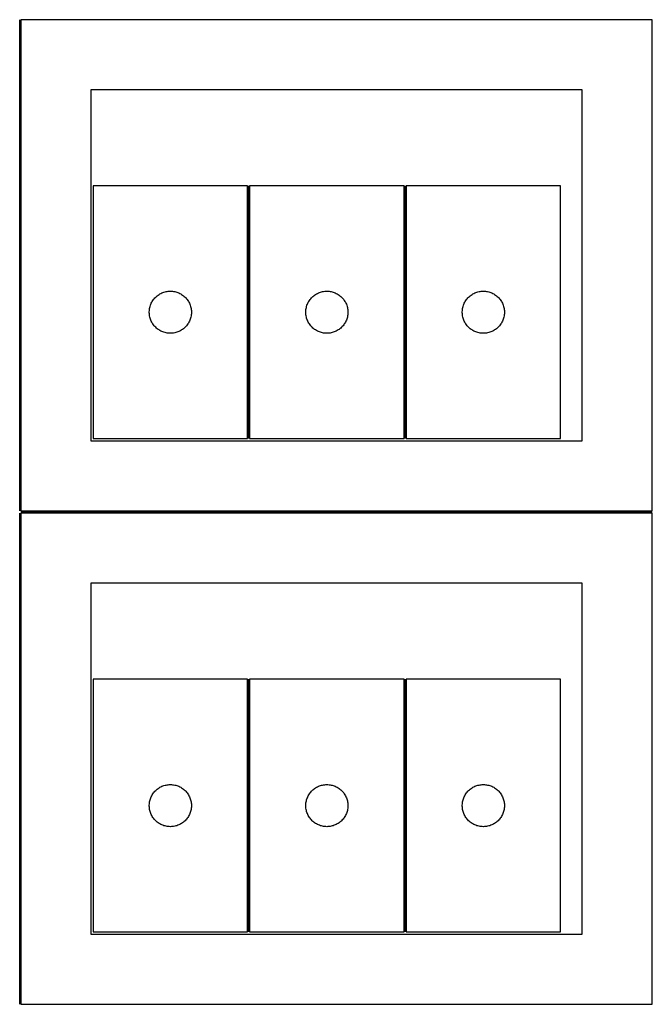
# Model space of a CAD drawing. Header units: millimetres. Extents: x 7 to 1493, y 7 to 2993.
# Tile 2 of 13: x 457 to 908, y 7 to 708. Entities that reach past the tile are written whole.
import ezdxf

# ---------------------------------------------------------------- set-up
doc = ezdxf.new("R2010")
doc.units = ezdxf.units.MM
doc.layers.add('COMMON', color=5, linetype='CONTINUOUS', true_color=0x0000ff)
doc.layers.add('CUT', color=7, linetype='CONTINUOUS', true_color=0x000000)

msp = doc.modelspace()

# ---------------------------------------------------------------- linework, layer by layer
at = {"layer": 'COMMON'}
for p, q in [((457.299608, 358.024779), (457.299608, 708.024779)), ((620.409352, 589.609833), (620.409352, 409.609833)), ((731.909353, 589.609833), (731.909353, 409.609833)), ((457.299608, 6.524778), (457.299608, 356.524778)), ((908.049608, 357.274779), (458.049608, 357.274779)), ((620.409352, 238.085098), (620.409352, 58.085098)), ((731.909353, 238.085098), (731.909353, 58.085098))]:
    msp.add_line(p, q, dxfattribs=at)
at = {"layer": 'CUT'}
for p, q in [((908.049608, 708.024779), (458.049608, 708.024779)), ((458.049608, 708.024779), (458.049608, 358.024779)), ((908.049608, 358.024779), (908.049608, 708.024779)), ((858.049608, 658.024779), (508.049608, 658.024779)), ((508.049608, 658.024779), (508.049608, 408.024779)), ((858.049608, 408.024779), (858.049608, 658.024779)), ((619.659352, 589.609833), (509.659352, 589.609833)), ((509.659352, 589.609833), (509.659352, 409.609833)), ((619.659352, 409.609833), (619.659352, 589.609833)), ((731.159353, 589.609833), (621.159353, 589.609833)), ((621.159353, 589.609833), (621.159353, 409.609833)), ((731.159353, 409.609833), (731.159353, 589.609833)), ((732.659354, 589.609833), (732.659354, 409.609833)), ((842.659354, 589.609833), (732.659354, 589.609833)), ((842.659354, 409.609833), (842.659354, 589.609833)), ((555.968036, 511.835258), (556.608909, 512.266466)), ((556.608909, 512.266466), (557.271131, 512.664112)), ((557.271131, 512.664112), (557.952945, 513.027139)), ((557.952945, 513.027139), (558.652544, 513.354586)), ((558.652544, 513.354586), (559.368071, 513.645585)), ((559.368071, 513.645585), (560.09763, 513.899364)), ((560.09763, 513.899364), (560.839285, 514.115249)), ((560.839285, 514.115249), (561.591071, 514.292668)), ((561.591071, 514.292668), (562.350993, 514.431151)), ((562.350993, 514.431151), (563.117037, 514.530331)), ((563.117037, 514.530331), (563.887171, 514.589944)), ((563.887171, 514.589944), (564.659352, 514.609833)), ((564.659352, 514.609833), (565.431533, 514.589944)), ((565.431533, 514.589944), (566.201667, 514.530331)), ((566.201667, 514.530331), (566.967711, 514.431151)), ((566.967711, 514.431151), (567.727633, 514.292668)), ((567.727633, 514.292668), (568.479419, 514.115249)), ((568.479419, 514.115249), (569.221075, 513.899364)), ((569.221075, 513.899364), (569.950633, 513.645585)), ((569.950633, 513.645585), (570.666161, 513.354586)), ((570.666161, 513.354586), (571.365759, 513.027139)), ((571.365759, 513.027139), (572.047573, 512.664112)), ((572.047573, 512.664112), (572.709795, 512.266466)), ((572.709795, 512.266466), (573.350669, 511.835258)), ((667.468037, 511.835258), (668.10891, 512.266466)), ((668.10891, 512.266466), (668.771132, 512.664112)), ((668.771132, 512.664112), (669.452946, 513.027139)), ((669.452946, 513.027139), (670.152545, 513.354586)), ((670.152545, 513.354586), (670.868072, 513.645585)), ((670.868072, 513.645585), (671.597631, 513.899364)), ((671.597631, 513.899364), (672.339286, 514.115249)), ((672.339286, 514.115249), (673.091072, 514.292668)), ((673.091072, 514.292668), (673.850994, 514.431151)), ((673.850994, 514.431151), (674.617038, 514.530331)), ((674.617038, 514.530331), (675.387172, 514.589944)), ((675.387172, 514.589944), (676.159353, 514.609833)), ((676.159353, 514.609833), (676.931534, 514.589944)), ((676.931534, 514.589944), (677.701668, 514.530331)), ((677.701668, 514.530331), (678.467712, 514.431151)), ((678.467712, 514.431151), (679.227634, 514.292668)), ((679.227634, 514.292668), (679.97942, 514.115249)), ((679.97942, 514.115249), (680.721076, 513.899364)), ((680.721076, 513.899364), (681.450634, 513.645585)), ((681.450634, 513.645585), (682.166162, 513.354586)), ((682.166162, 513.354586), (682.86576, 513.027139)), ((682.86576, 513.027139), (683.547574, 512.664112)), ((683.547574, 512.664112), (684.209796, 512.266466)), ((684.209796, 512.266466), (684.85067, 511.835258)), ((778.968038, 511.835258), (779.608911, 512.266466)), ((779.608911, 512.266466), (780.271133, 512.664112)), ((780.271133, 512.664112), (780.952947, 513.027139)), ((780.952947, 513.027139), (781.652546, 513.354586)), ((781.652546, 513.354586), (782.368073, 513.645585)), ((782.368073, 513.645585), (783.097632, 513.899364)), ((783.097632, 513.899364), (783.839287, 514.115249)), ((783.839287, 514.115249), (784.591073, 514.292668)), ((784.591073, 514.292668), (785.350995, 514.431151)), ((785.350995, 514.431151), (786.117039, 514.530331)), ((786.117039, 514.530331), (786.887173, 514.589944)), ((786.887173, 514.589944), (787.659354, 514.609833)), ((787.659354, 514.609833), (788.431535, 514.589944)), ((788.431535, 514.589944), (789.201669, 514.530331)), ((789.201669, 514.530331), (789.967713, 514.431151)), ((789.967713, 514.431151), (790.727635, 514.292668)), ((790.727635, 514.292668), (791.479421, 514.115249)), ((791.479421, 514.115249), (792.221077, 513.899364)), ((792.221077, 513.899364), (792.950635, 513.645585)), ((792.950635, 513.645585), (793.666163, 513.354586)), ((793.666163, 513.354586), (794.365761, 513.027139)), ((794.365761, 513.027139), (795.047575, 512.664112)), ((795.047575, 512.664112), (795.709797, 512.266466)), ((795.709797, 512.266466), (796.350671, 511.835258)), ((550.492014, 504.537969), (550.764493, 505.260751)), ((550.764493, 505.260751), (551.073818, 505.968549)), ((551.073818, 505.968549), (551.41917, 506.659484)), ((551.41917, 506.659484), (551.799633, 507.331725)), ((551.799633, 507.331725), (552.214197, 507.983489)), ((552.214197, 507.983489), (552.661763, 508.613047)), ((552.661763, 508.613047), (553.141145, 509.218731)), ((553.141145, 509.218731), (553.651072, 509.798933)), ((553.651072, 509.798933), (554.19019, 510.352116)), ((554.19019, 510.352116), (554.75707, 510.876812)), ((554.75707, 510.876812), (555.35021, 511.37163)), ((555.35021, 511.37163), (555.968036, 511.835258)), ((573.350669, 511.835258), (573.968494, 511.37163)), ((573.968494, 511.37163), (574.561634, 510.876812)), ((574.561634, 510.876812), (575.128514, 510.352116)), ((575.128514, 510.352116), (575.667633, 509.798933)), ((575.667633, 509.798933), (576.177559, 509.218731)), ((576.177559, 509.218731), (576.656941, 508.613047)), ((576.656941, 508.613047), (577.104507, 507.983489)), ((577.104507, 507.983489), (577.519072, 507.331725)), ((577.519072, 507.331725), (577.899534, 506.659484)), ((577.899534, 506.659484), (578.244886, 505.968549)), ((578.244886, 505.968549), (578.554212, 505.260751)), ((578.554212, 505.260751), (578.826691, 504.537969)), ((661.992015, 504.537969), (662.264494, 505.260751)), ((662.264494, 505.260751), (662.573819, 505.968549)), ((662.573819, 505.968549), (662.919171, 506.659484)), ((662.919171, 506.659484), (663.299634, 507.331725)), ((663.299634, 507.331725), (663.714198, 507.983489)), ((663.714198, 507.983489), (664.161764, 508.613047)), ((664.161764, 508.613047), (664.641146, 509.218731)), ((664.641146, 509.218731), (665.151073, 509.798933)), ((665.151073, 509.798933), (665.690191, 510.352116)), ((665.690191, 510.352116), (666.257071, 510.876812)), ((666.257071, 510.876812), (666.850211, 511.37163)), ((666.850211, 511.37163), (667.468037, 511.835258)), ((684.85067, 511.835258), (685.468495, 511.37163)), ((685.468495, 511.37163), (686.061635, 510.876812)), ((686.061635, 510.876812), (686.628515, 510.352116)), ((686.628515, 510.352116), (687.167634, 509.798933)), ((687.167634, 509.798933), (687.67756, 509.218731)), ((687.67756, 509.218731), (688.156942, 508.613047)), ((688.156942, 508.613047), (688.604508, 507.983489)), ((688.604508, 507.983489), (689.019073, 507.331725)), ((689.019073, 507.331725), (689.399535, 506.659484)), ((689.399535, 506.659484), (689.744887, 505.968549)), ((689.744887, 505.968549), (690.054213, 505.260751)), ((690.054213, 505.260751), (690.326692, 504.537969)), ((773.492016, 504.537969), (773.764495, 505.260751)), ((773.764495, 505.260751), (774.07382, 505.968549)), ((774.07382, 505.968549), (774.419172, 506.659484)), ((774.419172, 506.659484), (774.799635, 507.331725)), ((774.799635, 507.331725), (775.214199, 507.983489)), ((775.214199, 507.983489), (775.661765, 508.613047)), ((775.661765, 508.613047), (776.141147, 509.218731)), ((776.141147, 509.218731), (776.651074, 509.798933)), ((776.651074, 509.798933), (777.190192, 510.352116)), ((777.190192, 510.352116), (777.757072, 510.876812)), ((777.757072, 510.876812), (778.350212, 511.37163)), ((778.350212, 511.37163), (778.968038, 511.835258)), ((796.350671, 511.835258), (796.968496, 511.37163)), ((796.968496, 511.37163), (797.561636, 510.876812)), ((797.561636, 510.876812), (798.128516, 510.352116)), ((798.128516, 510.352116), (798.667635, 509.798933)), ((798.667635, 509.798933), (799.177561, 509.218731)), ((799.177561, 509.218731), (799.656943, 508.613047)), ((799.656943, 508.613047), (800.104509, 507.983489)), ((800.104509, 507.983489), (800.519074, 507.331725)), ((800.519074, 507.331725), (800.899536, 506.659484)), ((800.899536, 506.659484), (801.244888, 505.968549)), ((801.244888, 505.968549), (801.554214, 505.260751)), ((801.554214, 505.260751), (801.826693, 504.537969)), ((549.664325, 499.996052), (549.704089, 500.767465)), ((549.664325, 499.223614), (549.664325, 499.996052)), ((549.704089, 498.452201), (549.664325, 499.223614)), ((549.704089, 500.767465), (549.783512, 501.535808)), ((549.783512, 497.683858), (549.704089, 498.452201)), ((549.783512, 501.535808), (549.902383, 502.299044)), ((549.902383, 502.299044), (550.060387, 503.055149)), ((550.060387, 503.055149), (550.257104, 503.802117)), ((550.257104, 503.802117), (550.492014, 504.537969)), ((578.826691, 504.537969), (579.0616, 503.802117)), ((579.0616, 503.802117), (579.258318, 503.055149)), ((579.258318, 503.055149), (579.416321, 502.299044)), ((579.416321, 502.299044), (579.535192, 501.535808)), ((579.535192, 501.535808), (579.614615, 500.767465)), ((579.614615, 498.452201), (579.535192, 497.683858)), ((579.614615, 500.767465), (579.654379, 499.996052)), ((579.654379, 499.223614), (579.614615, 498.452201)), ((579.654379, 499.996052), (579.654379, 499.223614)), ((661.164326, 499.996052), (661.20409, 500.767465)), ((661.164326, 499.223614), (661.164326, 499.996052)), ((661.20409, 498.452201), (661.164326, 499.223614)), ((661.20409, 500.767465), (661.283513, 501.535808)), ((661.283513, 497.683858), (661.20409, 498.452201)), ((661.283513, 501.535808), (661.402384, 502.299044)), ((661.402384, 502.299044), (661.560388, 503.055149)), ((661.560388, 503.055149), (661.757105, 503.802117)), ((661.757105, 503.802117), (661.992015, 504.537969)), ((690.326692, 504.537969), (690.561601, 503.802117)), ((690.561601, 503.802117), (690.758319, 503.055149)), ((690.758319, 503.055149), (690.916322, 502.299044)), ((690.916322, 502.299044), (691.035193, 501.535808)), ((691.035193, 501.535808), (691.114616, 500.767465)), ((691.114616, 498.452201), (691.035193, 497.683858)), ((691.114616, 500.767465), (691.15438, 499.996052)), ((691.15438, 499.223614), (691.114616, 498.452201)), ((691.15438, 499.996052), (691.15438, 499.223614)), ((772.664327, 499.996052), (772.704091, 500.767465)), ((772.664327, 499.223614), (772.664327, 499.996052)), ((772.704091, 498.452201), (772.664327, 499.223614)), ((772.704091, 500.767465), (772.783514, 501.535808)), ((772.783514, 497.683858), (772.704091, 498.452201)), ((772.783514, 501.535808), (772.902385, 502.299044)), ((772.902385, 502.299044), (773.060389, 503.055149)), ((773.060389, 503.055149), (773.257106, 503.802117)), ((773.257106, 503.802117), (773.492016, 504.537969)), ((801.826693, 504.537969), (802.061602, 503.802117)), ((802.061602, 503.802117), (802.25832, 503.055149)), ((802.25832, 503.055149), (802.416323, 502.299044)), ((802.416323, 502.299044), (802.535194, 501.535808)), ((802.535194, 501.535808), (802.614617, 500.767465)), ((802.614617, 498.452201), (802.535194, 497.683858)), ((802.614617, 500.767465), (802.654381, 499.996052)), ((802.654381, 499.223614), (802.614617, 498.452201)), ((802.654381, 499.996052), (802.654381, 499.223614)), ((549.902383, 496.920622), (549.783512, 497.683858)), ((550.060387, 496.164517), (549.902383, 496.920622)), ((550.257104, 495.417548), (550.060387, 496.164517)), ((550.492014, 494.681697), (550.257104, 495.417548)), ((550.764493, 493.958914), (550.492014, 494.681697)), ((551.073818, 493.251117), (550.764493, 493.958914)), ((551.41917, 492.560182), (551.073818, 493.251117)), ((551.799633, 491.887941), (551.41917, 492.560182)), ((552.214197, 491.236177), (551.799633, 491.887941)), ((552.661763, 490.606619), (552.214197, 491.236177)), ((577.104507, 491.236177), (576.656941, 490.606619)), ((577.519072, 491.887941), (577.104507, 491.236177)), ((577.899534, 492.560182), (577.519072, 491.887941)), ((578.244886, 493.251117), (577.899534, 492.560182)), ((578.554212, 493.958914), (578.244886, 493.251117)), ((578.826691, 494.681697), (578.554212, 493.958914)), ((579.0616, 495.417548), (578.826691, 494.681697)), ((579.258318, 496.164517), (579.0616, 495.417548)), ((579.416321, 496.920622), (579.258318, 496.164517)), ((579.535192, 497.683858), (579.416321, 496.920622)), ((661.402384, 496.920622), (661.283513, 497.683858)), ((661.560388, 496.164517), (661.402384, 496.920622)), ((661.757105, 495.417548), (661.560388, 496.164517)), ((661.992015, 494.681697), (661.757105, 495.417548)), ((662.264494, 493.958914), (661.992015, 494.681697)), ((662.573819, 493.251117), (662.264494, 493.958914)), ((662.919171, 492.560182), (662.573819, 493.251117)), ((663.299634, 491.887941), (662.919171, 492.560182)), ((663.714198, 491.236177), (663.299634, 491.887941)), ((664.161764, 490.606619), (663.714198, 491.236177)), ((688.604508, 491.236177), (688.156942, 490.606619)), ((689.019073, 491.887941), (688.604508, 491.236177)), ((689.399535, 492.560182), (689.019073, 491.887941)), ((689.744887, 493.251117), (689.399535, 492.560182)), ((690.054213, 493.958914), (689.744887, 493.251117)), ((690.326692, 494.681697), (690.054213, 493.958914)), ((690.561601, 495.417548), (690.326692, 494.681697)), ((690.758319, 496.164517), (690.561601, 495.417548)), ((690.916322, 496.920622), (690.758319, 496.164517)), ((691.035193, 497.683858), (690.916322, 496.920622)), ((772.902385, 496.920622), (772.783514, 497.683858)), ((773.060389, 496.164517), (772.902385, 496.920622)), ((773.257106, 495.417548), (773.060389, 496.164517)), ((773.492016, 494.681697), (773.257106, 495.417548)), ((773.764495, 493.958914), (773.492016, 494.681697)), ((774.07382, 493.251117), (773.764495, 493.958914)), ((774.419172, 492.560182), (774.07382, 493.251117)), ((774.799635, 491.887941), (774.419172, 492.560182)), ((775.214199, 491.236177), (774.799635, 491.887941)), ((775.661765, 490.606619), (775.214199, 491.236177)), ((800.104509, 491.236177), (799.656943, 490.606619)), ((800.519074, 491.887941), (800.104509, 491.236177)), ((800.899536, 492.560182), (800.519074, 491.887941)), ((801.244888, 493.251117), (800.899536, 492.560182)), ((801.554214, 493.958914), (801.244888, 493.251117)), ((801.826693, 494.681697), (801.554214, 493.958914)), ((802.061602, 495.417548), (801.826693, 494.681697)), ((802.25832, 496.164517), (802.061602, 495.417548)), ((802.416323, 496.920622), (802.25832, 496.164517)), ((802.535194, 497.683858), (802.416323, 496.920622)), ((553.141145, 490.000935), (552.661763, 490.606619)), ((553.651072, 489.420733), (553.141145, 490.000935)), ((554.19019, 488.86755), (553.651072, 489.420733)), ((554.75707, 488.342854), (554.19019, 488.86755)), ((555.35021, 487.848036), (554.75707, 488.342854)), ((555.968036, 487.384408), (555.35021, 487.848036)), ((556.608909, 486.953199), (555.968036, 487.384408)), ((557.271131, 486.555554), (556.608909, 486.953199)), ((557.952945, 486.192527), (557.271131, 486.555554)), ((558.652544, 485.865079), (557.952945, 486.192527)), ((559.368071, 485.574081), (558.652544, 485.865079)), ((560.09763, 485.320302), (559.368071, 485.574081)), ((560.839285, 485.104417), (560.09763, 485.320302)), ((561.591071, 484.926998), (560.839285, 485.104417)), ((562.350993, 484.788514), (561.591071, 484.926998)), ((563.117037, 484.689335), (562.350993, 484.788514)), ((563.887171, 484.629722), (563.117037, 484.689335)), ((564.659352, 484.609833), (563.887171, 484.629722)), ((565.431533, 484.629722), (564.659352, 484.609833)), ((566.201667, 484.689335), (565.431533, 484.629722)), ((566.967711, 484.788514), (566.201667, 484.689335)), ((567.727633, 484.926998), (566.967711, 484.788514)), ((568.479419, 485.104417), (567.727633, 484.926998)), ((569.221075, 485.320302), (568.479419, 485.104417)), ((569.950633, 485.574081), (569.221075, 485.320302)), ((570.666161, 485.865079), (569.950633, 485.574081)), ((571.365759, 486.192527), (570.666161, 485.865079)), ((572.047573, 486.555554), (571.365759, 486.192527)), ((572.709795, 486.953199), (572.047573, 486.555554)), ((573.350669, 487.384408), (572.709795, 486.953199)), ((573.968494, 487.848036), (573.350669, 487.384408)), ((574.561634, 488.342854), (573.968494, 487.848036)), ((575.128514, 488.86755), (574.561634, 488.342854)), ((575.667633, 489.420733), (575.128514, 488.86755)), ((576.177559, 490.000935), (575.667633, 489.420733)), ((576.656941, 490.606619), (576.177559, 490.000935)), ((664.641146, 490.000935), (664.161764, 490.606619)), ((665.151073, 489.420733), (664.641146, 490.000935)), ((665.690191, 488.86755), (665.151073, 489.420733)), ((666.257071, 488.342854), (665.690191, 488.86755)), ((666.850211, 487.848036), (666.257071, 488.342854)), ((667.468037, 487.384408), (666.850211, 487.848036)), ((668.10891, 486.953199), (667.468037, 487.384408)), ((668.771132, 486.555554), (668.10891, 486.953199)), ((669.452946, 486.192527), (668.771132, 486.555554)), ((670.152545, 485.865079), (669.452946, 486.192527)), ((670.868072, 485.574081), (670.152545, 485.865079)), ((671.597631, 485.320302), (670.868072, 485.574081)), ((672.339286, 485.104417), (671.597631, 485.320302)), ((673.091072, 484.926998), (672.339286, 485.104417)), ((673.850994, 484.788514), (673.091072, 484.926998)), ((674.617038, 484.689335), (673.850994, 484.788514)), ((675.387172, 484.629722), (674.617038, 484.689335)), ((676.159353, 484.609833), (675.387172, 484.629722)), ((676.931534, 484.629722), (676.159353, 484.609833)), ((677.701668, 484.689335), (676.931534, 484.629722)), ((678.467712, 484.788514), (677.701668, 484.689335)), ((679.227634, 484.926998), (678.467712, 484.788514)), ((679.97942, 485.104417), (679.227634, 484.926998)), ((680.721076, 485.320302), (679.97942, 485.104417)), ((681.450634, 485.574081), (680.721076, 485.320302)), ((682.166162, 485.865079), (681.450634, 485.574081)), ((682.86576, 486.192527), (682.166162, 485.865079)), ((683.547574, 486.555554), (682.86576, 486.192527)), ((684.209796, 486.953199), (683.547574, 486.555554)), ((684.85067, 487.384408), (684.209796, 486.953199)), ((685.468495, 487.848036), (684.85067, 487.384408)), ((686.061635, 488.342854), (685.468495, 487.848036)), ((686.628515, 488.86755), (686.061635, 488.342854)), ((687.167634, 489.420733), (686.628515, 488.86755)), ((687.67756, 490.000935), (687.167634, 489.420733)), ((688.156942, 490.606619), (687.67756, 490.000935)), ((776.141147, 490.000935), (775.661765, 490.606619)), ((776.651074, 489.420733), (776.141147, 490.000935)), ((777.190192, 488.86755), (776.651074, 489.420733)), ((777.757072, 488.342854), (777.190192, 488.86755)), ((778.350212, 487.848036), (777.757072, 488.342854)), ((778.968038, 487.384408), (778.350212, 487.848036)), ((779.608911, 486.953199), (778.968038, 487.384408)), ((780.271133, 486.555554), (779.608911, 486.953199)), ((780.952947, 486.192527), (780.271133, 486.555554)), ((781.652546, 485.865079), (780.952947, 486.192527)), ((782.368073, 485.574081), (781.652546, 485.865079)), ((783.097632, 485.320302), (782.368073, 485.574081)), ((783.839287, 485.104417), (783.097632, 485.320302)), ((784.591073, 484.926998), (783.839287, 485.104417)), ((785.350995, 484.788514), (784.591073, 484.926998)), ((786.117039, 484.689335), (785.350995, 484.788514)), ((786.887173, 484.629722), (786.117039, 484.689335)), ((787.659354, 484.609833), (786.887173, 484.629722)), ((788.431535, 484.629722), (787.659354, 484.609833)), ((789.201669, 484.689335), (788.431535, 484.629722)), ((789.967713, 484.788514), (789.201669, 484.689335)), ((790.727635, 484.926998), (789.967713, 484.788514)), ((791.479421, 485.104417), (790.727635, 484.926998)), ((792.221077, 485.320302), (791.479421, 485.104417)), ((792.950635, 485.574081), (792.221077, 485.320302)), ((793.666163, 485.865079), (792.950635, 485.574081)), ((794.365761, 486.192527), (793.666163, 485.865079)), ((795.047575, 486.555554), (794.365761, 486.192527)), ((795.709797, 486.953199), (795.047575, 486.555554)), ((796.350671, 487.384408), (795.709797, 486.953199)), ((796.968496, 487.848036), (796.350671, 487.384408)), ((797.561636, 488.342854), (796.968496, 487.848036)), ((798.128516, 488.86755), (797.561636, 488.342854)), ((798.667635, 489.420733), (798.128516, 488.86755)), ((799.177561, 490.000935), (798.667635, 489.420733)), ((799.656943, 490.606619), (799.177561, 490.000935)), ((508.049608, 408.024779), (858.049608, 408.024779)), ((509.659352, 409.609833), (619.659352, 409.609833)), ((621.159353, 409.609833), (731.159353, 409.609833)), ((732.659354, 409.609833), (842.659354, 409.609833)), ((458.049608, 358.024779), (908.049608, 358.024779)), ((908.049608, 356.524778), (458.049608, 356.524778)), ((458.049608, 356.524778), (458.049608, 6.524778)), ((908.049608, 6.524778), (908.049608, 356.524778)), ((858.049608, 306.524778), (508.049608, 306.524778)), ((508.049608, 306.524778), (508.049608, 56.524778)), ((858.049608, 56.524778), (858.049608, 306.524778)), ((619.659352, 238.085098), (509.659352, 238.085098)), ((509.659352, 238.085098), (509.659352, 58.085098)), ((619.659352, 58.085098), (619.659352, 238.085098)), ((731.159353, 238.085098), (621.159353, 238.085098)), ((621.159353, 238.085098), (621.159353, 58.085098)), ((731.159353, 58.085098), (731.159353, 238.085098)), ((732.659354, 238.085098), (732.659354, 58.085098)), ((842.659354, 238.085098), (732.659354, 238.085098)), ((842.659354, 58.085098), (842.659354, 238.085098)), ((557.271131, 161.139377), (557.952945, 161.502405)), ((557.952945, 161.502405), (558.652544, 161.829852)), ((558.652544, 161.829852), (559.368071, 162.120851)), ((559.368071, 162.120851), (560.09763, 162.374629)), ((560.09763, 162.374629), (560.839285, 162.590514)), ((560.839285, 162.590514), (561.591071, 162.767934)), ((561.591071, 162.767934), (562.350993, 162.906417)), ((562.350993, 162.906417), (563.117037, 163.005597)), ((563.117037, 163.005597), (563.887171, 163.06521)), ((563.887171, 163.06521), (564.659352, 163.085098)), ((564.659352, 163.085098), (565.431533, 163.06521)), ((565.431533, 163.06521), (566.201667, 163.005597)), ((566.201667, 163.005597), (566.967711, 162.906417)), ((566.967711, 162.906417), (567.727633, 162.767934)), ((567.727633, 162.767934), (568.479419, 162.590514)), ((568.479419, 162.590514), (569.221075, 162.374629)), ((569.221075, 162.374629), (569.950633, 162.120851)), ((569.950633, 162.120851), (570.666161, 161.829852)), ((570.666161, 161.829852), (571.365759, 161.502405)), ((571.365759, 161.502405), (572.047573, 161.139377)), ((668.771132, 161.139377), (669.452946, 161.502405)), ((669.452946, 161.502405), (670.152545, 161.829852)), ((670.152545, 161.829852), (670.868072, 162.120851)), ((670.868072, 162.120851), (671.597631, 162.374629)), ((671.597631, 162.374629), (672.339286, 162.590514)), ((672.339286, 162.590514), (673.091072, 162.767934)), ((673.091072, 162.767934), (673.850994, 162.906417)), ((673.850994, 162.906417), (674.617038, 163.005597)), ((674.617038, 163.005597), (675.387172, 163.06521)), ((675.387172, 163.06521), (676.159353, 163.085098)), ((676.159353, 163.085098), (676.931534, 163.06521)), ((676.931534, 163.06521), (677.701668, 163.005597)), ((677.701668, 163.005597), (678.467712, 162.906417)), ((678.467712, 162.906417), (679.227634, 162.767934)), ((679.227634, 162.767934), (679.97942, 162.590514)), ((679.97942, 162.590514), (680.721076, 162.374629)), ((680.721076, 162.374629), (681.450634, 162.120851)), ((681.450634, 162.120851), (682.166162, 161.829852)), ((682.166162, 161.829852), (682.86576, 161.502405)), ((682.86576, 161.502405), (683.547574, 161.139377)), ((780.271133, 161.139377), (780.952947, 161.502405)), ((780.952947, 161.502405), (781.652546, 161.829852)), ((781.652546, 161.829852), (782.368073, 162.120851)), ((782.368073, 162.120851), (783.097632, 162.374629)), ((783.097632, 162.374629), (783.839287, 162.590514)), ((783.839287, 162.590514), (784.591073, 162.767934)), ((784.591073, 162.767934), (785.350995, 162.906417)), ((785.350995, 162.906417), (786.117039, 163.005597)), ((786.117039, 163.005597), (786.887173, 163.06521)), ((786.887173, 163.06521), (787.659354, 163.085098)), ((787.659354, 163.085098), (788.431535, 163.06521)), ((788.431535, 163.06521), (789.201669, 163.005597)), ((789.201669, 163.005597), (789.967713, 162.906417)), ((789.967713, 162.906417), (790.727635, 162.767934)), ((790.727635, 162.767934), (791.479421, 162.590514)), ((791.479421, 162.590514), (792.221077, 162.374629)), ((792.221077, 162.374629), (792.950635, 162.120851)), ((792.950635, 162.120851), (793.666163, 161.829852)), ((793.666163, 161.829852), (794.365761, 161.502405)), ((794.365761, 161.502405), (795.047575, 161.139377)), ((550.764493, 153.736017), (551.073818, 154.443814)), ((551.073818, 154.443814), (551.41917, 155.13475)), ((551.41917, 155.13475), (551.799633, 155.80699)), ((551.799633, 155.80699), (552.214197, 156.458754)), ((552.214197, 156.458754), (552.661763, 157.088313)), ((552.661763, 157.088313), (553.141145, 157.693996)), ((553.141145, 157.693996), (553.651072, 158.274198)), ((553.651072, 158.274198), (554.19019, 158.827381)), ((554.19019, 158.827381), (554.75707, 159.352077)), ((554.75707, 159.352077), (555.35021, 159.846895)), ((555.35021, 159.846895), (555.968036, 160.310523)), ((555.968036, 160.310523), (556.608909, 160.741732)), ((556.608909, 160.741732), (557.271131, 161.139377)), ((572.047573, 161.139377), (572.709795, 160.741732)), ((572.709795, 160.741732), (573.350669, 160.310523)), ((573.350669, 160.310523), (573.968494, 159.846895)), ((573.968494, 159.846895), (574.561634, 159.352077)), ((574.561634, 159.352077), (575.128514, 158.827381)), ((575.128514, 158.827381), (575.667633, 158.274198)), ((575.667633, 158.274198), (576.177559, 157.693996)), ((576.177559, 157.693996), (576.656941, 157.088313)), ((576.656941, 157.088313), (577.104507, 156.458754)), ((577.104507, 156.458754), (577.519072, 155.80699)), ((577.519072, 155.80699), (577.899534, 155.13475)), ((577.899534, 155.13475), (578.244886, 154.443814)), ((578.244886, 154.443814), (578.554212, 153.736017)), ((662.264494, 153.736017), (662.573819, 154.443814)), ((662.573819, 154.443814), (662.919171, 155.13475)), ((662.919171, 155.13475), (663.299634, 155.80699)), ((663.299634, 155.80699), (663.714198, 156.458754)), ((663.714198, 156.458754), (664.161764, 157.088313)), ((664.161764, 157.088313), (664.641146, 157.693996)), ((664.641146, 157.693996), (665.151073, 158.274198)), ((665.151073, 158.274198), (665.690191, 158.827381)), ((665.690191, 158.827381), (666.257071, 159.352077)), ((666.257071, 159.352077), (666.850211, 159.846895)), ((666.850211, 159.846895), (667.468037, 160.310523)), ((667.468037, 160.310523), (668.10891, 160.741732)), ((668.10891, 160.741732), (668.771132, 161.139377)), ((683.547574, 161.139377), (684.209796, 160.741732)), ((684.209796, 160.741732), (684.85067, 160.310523)), ((684.85067, 160.310523), (685.468495, 159.846895)), ((685.468495, 159.846895), (686.061635, 159.352077)), ((686.061635, 159.352077), (686.628515, 158.827381)), ((686.628515, 158.827381), (687.167634, 158.274198)), ((687.167634, 158.274198), (687.67756, 157.693996)), ((687.67756, 157.693996), (688.156942, 157.088313)), ((688.156942, 157.088313), (688.604508, 156.458754)), ((688.604508, 156.458754), (689.019073, 155.80699)), ((689.019073, 155.80699), (689.399535, 155.13475)), ((689.399535, 155.13475), (689.744887, 154.443814)), ((689.744887, 154.443814), (690.054213, 153.736017)), ((773.764495, 153.736017), (774.07382, 154.443814)), ((774.07382, 154.443814), (774.419172, 155.13475)), ((774.419172, 155.13475), (774.799635, 155.80699)), ((774.799635, 155.80699), (775.214199, 156.458754)), ((775.214199, 156.458754), (775.661765, 157.088313)), ((775.661765, 157.088313), (776.141147, 157.693996)), ((776.141147, 157.693996), (776.651074, 158.274198)), ((776.651074, 158.274198), (777.190192, 158.827381)), ((777.190192, 158.827381), (777.757072, 159.352077)), ((777.757072, 159.352077), (778.350212, 159.846895)), ((778.350212, 159.846895), (778.968038, 160.310523)), ((778.968038, 160.310523), (779.608911, 160.741732)), ((779.608911, 160.741732), (780.271133, 161.139377)), ((795.047575, 161.139377), (795.709797, 160.741732)), ((795.709797, 160.741732), (796.350671, 160.310523)), ((796.350671, 160.310523), (796.968496, 159.846895)), ((796.968496, 159.846895), (797.561636, 159.352077)), ((797.561636, 159.352077), (798.128516, 158.827381)), ((798.128516, 158.827381), (798.667635, 158.274198)), ((798.667635, 158.274198), (799.177561, 157.693996)), ((799.177561, 157.693996), (799.656943, 157.088313)), ((799.656943, 157.088313), (800.104509, 156.458754)), ((800.104509, 156.458754), (800.519074, 155.80699)), ((800.519074, 155.80699), (800.899536, 155.13475)), ((800.899536, 155.13475), (801.244888, 154.443814)), ((801.244888, 154.443814), (801.554214, 153.736017)), ((549.664325, 148.471317), (549.704089, 149.24273)), ((549.664325, 147.69888), (549.664325, 148.471317)), ((549.704089, 146.927466), (549.664325, 147.69888)), ((549.704089, 149.24273), (549.783512, 150.011074)), ((549.783512, 150.011074), (549.902383, 150.77431)), ((549.902383, 150.77431), (550.060387, 151.530415)), ((550.060387, 151.530415), (550.257104, 152.277383)), ((550.257104, 152.277383), (550.492014, 153.013234)), ((550.492014, 153.013234), (550.764493, 153.736017)), ((578.554212, 153.736017), (578.826691, 153.013234)), ((578.826691, 153.013234), (579.0616, 152.277383)), ((579.0616, 152.277383), (579.258318, 151.530415)), ((579.258318, 151.530415), (579.416321, 150.77431)), ((579.416321, 150.77431), (579.535192, 150.011074)), ((579.535192, 150.011074), (579.614615, 149.24273)), ((579.614615, 149.24273), (579.654379, 148.471317)), ((579.654379, 147.69888), (579.614615, 146.927466)), ((579.654379, 148.471317), (579.654379, 147.69888)), ((661.164326, 148.471317), (661.20409, 149.24273)), ((661.164326, 147.69888), (661.164326, 148.471317)), ((661.20409, 146.927466), (661.164326, 147.69888)), ((661.20409, 149.24273), (661.283513, 150.011074)), ((661.283513, 150.011074), (661.402384, 150.77431)), ((661.402384, 150.77431), (661.560388, 151.530415)), ((661.560388, 151.530415), (661.757105, 152.277383)), ((661.757105, 152.277383), (661.992015, 153.013234)), ((661.992015, 153.013234), (662.264494, 153.736017)), ((690.054213, 153.736017), (690.326692, 153.013234)), ((690.326692, 153.013234), (690.561601, 152.277383)), ((690.561601, 152.277383), (690.758319, 151.530415)), ((690.758319, 151.530415), (690.916322, 150.77431)), ((690.916322, 150.77431), (691.035193, 150.011074)), ((691.035193, 150.011074), (691.114616, 149.24273)), ((691.114616, 149.24273), (691.15438, 148.471317)), ((691.15438, 147.69888), (691.114616, 146.927466)), ((691.15438, 148.471317), (691.15438, 147.69888)), ((772.664327, 148.471317), (772.704091, 149.24273)), ((772.664327, 147.69888), (772.664327, 148.471317)), ((772.704091, 146.927466), (772.664327, 147.69888)), ((772.704091, 149.24273), (772.783514, 150.011074)), ((772.783514, 150.011074), (772.902385, 150.77431)), ((772.902385, 150.77431), (773.060389, 151.530415)), ((773.060389, 151.530415), (773.257106, 152.277383)), ((773.257106, 152.277383), (773.492016, 153.013234)), ((773.492016, 153.013234), (773.764495, 153.736017)), ((801.554214, 153.736017), (801.826693, 153.013234)), ((801.826693, 153.013234), (802.061602, 152.277383)), ((802.061602, 152.277383), (802.25832, 151.530415)), ((802.25832, 151.530415), (802.416323, 150.77431)), ((802.416323, 150.77431), (802.535194, 150.011074)), ((802.535194, 150.011074), (802.614617, 149.24273)), ((802.614617, 149.24273), (802.654381, 148.471317)), ((802.654381, 147.69888), (802.614617, 146.927466)), ((802.654381, 148.471317), (802.654381, 147.69888)), ((549.783512, 146.159123), (549.704089, 146.927466)), ((549.902383, 145.395887), (549.783512, 146.159123)), ((550.060387, 144.639782), (549.902383, 145.395887)), ((550.257104, 143.892814), (550.060387, 144.639782)), ((550.492014, 143.156963), (550.257104, 143.892814)), ((550.764493, 142.43418), (550.492014, 143.156963)), ((551.073818, 141.726383), (550.764493, 142.43418)), ((551.41917, 141.035447), (551.073818, 141.726383)), ((551.799633, 140.363206), (551.41917, 141.035447)), ((552.214197, 139.711443), (551.799633, 140.363206)), ((577.519072, 140.363206), (577.104507, 139.711443)), ((577.899534, 141.035447), (577.519072, 140.363206)), ((578.244886, 141.726383), (577.899534, 141.035447)), ((578.554212, 142.43418), (578.244886, 141.726383)), ((578.826691, 143.156963), (578.554212, 142.43418)), ((579.0616, 143.892814), (578.826691, 143.156963)), ((579.258318, 144.639782), (579.0616, 143.892814)), ((579.416321, 145.395887), (579.258318, 144.639782)), ((579.535192, 146.159123), (579.416321, 145.395887)), ((579.614615, 146.927466), (579.535192, 146.159123)), ((661.283513, 146.159123), (661.20409, 146.927466)), ((661.402384, 145.395887), (661.283513, 146.159123)), ((661.560388, 144.639782), (661.402384, 145.395887)), ((661.757105, 143.892814), (661.560388, 144.639782)), ((661.992015, 143.156963), (661.757105, 143.892814)), ((662.264494, 142.43418), (661.992015, 143.156963)), ((662.573819, 141.726383), (662.264494, 142.43418)), ((662.919171, 141.035447), (662.573819, 141.726383)), ((663.299634, 140.363206), (662.919171, 141.035447)), ((663.714198, 139.711443), (663.299634, 140.363206)), ((689.019073, 140.363206), (688.604508, 139.711443)), ((689.399535, 141.035447), (689.019073, 140.363206)), ((689.744887, 141.726383), (689.399535, 141.035447)), ((690.054213, 142.43418), (689.744887, 141.726383)), ((690.326692, 143.156963), (690.054213, 142.43418)), ((690.561601, 143.892814), (690.326692, 143.156963)), ((690.758319, 144.639782), (690.561601, 143.892814)), ((690.916322, 145.395887), (690.758319, 144.639782)), ((691.035193, 146.159123), (690.916322, 145.395887)), ((691.114616, 146.927466), (691.035193, 146.159123)), ((772.783514, 146.159123), (772.704091, 146.927466)), ((772.902385, 145.395887), (772.783514, 146.159123)), ((773.060389, 144.639782), (772.902385, 145.395887)), ((773.257106, 143.892814), (773.060389, 144.639782)), ((773.492016, 143.156963), (773.257106, 143.892814)), ((773.764495, 142.43418), (773.492016, 143.156963)), ((774.07382, 141.726383), (773.764495, 142.43418)), ((774.419172, 141.035447), (774.07382, 141.726383)), ((774.799635, 140.363206), (774.419172, 141.035447)), ((775.214199, 139.711443), (774.799635, 140.363206)), ((800.519074, 140.363206), (800.104509, 139.711443)), ((800.899536, 141.035447), (800.519074, 140.363206)), ((801.244888, 141.726383), (800.899536, 141.035447)), ((801.554214, 142.43418), (801.244888, 141.726383)), ((801.826693, 143.156963), (801.554214, 142.43418)), ((802.061602, 143.892814), (801.826693, 143.156963)), ((802.25832, 144.639782), (802.061602, 143.892814)), ((802.416323, 145.395887), (802.25832, 144.639782)), ((802.535194, 146.159123), (802.416323, 145.395887)), ((802.614617, 146.927466), (802.535194, 146.159123)), ((552.661763, 139.081884), (552.214197, 139.711443)), ((553.141145, 138.476201), (552.661763, 139.081884)), ((553.651072, 137.895998), (553.141145, 138.476201)), ((554.19019, 137.342816), (553.651072, 137.895998)), ((554.75707, 136.818119), (554.19019, 137.342816)), ((555.35021, 136.323301), (554.75707, 136.818119)), ((555.968036, 135.859673), (555.35021, 136.323301)), ((556.608909, 135.428465), (555.968036, 135.859673)), ((557.271131, 135.03082), (556.608909, 135.428465)), ((557.952945, 134.667792), (557.271131, 135.03082)), ((558.652544, 134.340345), (557.952945, 134.667792)), ((559.368071, 134.049346), (558.652544, 134.340345)), ((560.09763, 133.795568), (559.368071, 134.049346)), ((560.839285, 133.579683), (560.09763, 133.795568)), ((561.591071, 133.402263), (560.839285, 133.579683)), ((562.350993, 133.26378), (561.591071, 133.402263)), ((567.727633, 133.402263), (566.967711, 133.26378)), ((568.479419, 133.579683), (567.727633, 133.402263)), ((569.221075, 133.795568), (568.479419, 133.579683)), ((569.950633, 134.049346), (569.221075, 133.795568)), ((570.666161, 134.340345), (569.950633, 134.049346)), ((571.365759, 134.667792), (570.666161, 134.340345)), ((572.047573, 135.03082), (571.365759, 134.667792)), ((572.709795, 135.428465), (572.047573, 135.03082)), ((573.350669, 135.859673), (572.709795, 135.428465)), ((573.968494, 136.323301), (573.350669, 135.859673)), ((574.561634, 136.818119), (573.968494, 136.323301)), ((575.128514, 137.342816), (574.561634, 136.818119)), ((575.667633, 137.895998), (575.128514, 137.342816)), ((576.177559, 138.476201), (575.667633, 137.895998)), ((576.656941, 139.081884), (576.177559, 138.476201)), ((577.104507, 139.711443), (576.656941, 139.081884)), ((664.161764, 139.081884), (663.714198, 139.711443)), ((664.641146, 138.476201), (664.161764, 139.081884)), ((665.151073, 137.895998), (664.641146, 138.476201)), ((665.690191, 137.342816), (665.151073, 137.895998)), ((666.257071, 136.818119), (665.690191, 137.342816)), ((666.850211, 136.323301), (666.257071, 136.818119)), ((667.468037, 135.859673), (666.850211, 136.323301)), ((668.10891, 135.428465), (667.468037, 135.859673)), ((668.771132, 135.03082), (668.10891, 135.428465)), ((669.452946, 134.667792), (668.771132, 135.03082)), ((670.152545, 134.340345), (669.452946, 134.667792)), ((670.868072, 134.049346), (670.152545, 134.340345)), ((671.597631, 133.795568), (670.868072, 134.049346)), ((672.339286, 133.579683), (671.597631, 133.795568)), ((673.091072, 133.402263), (672.339286, 133.579683)), ((673.850994, 133.26378), (673.091072, 133.402263)), ((679.227634, 133.402263), (678.467712, 133.26378)), ((679.97942, 133.579683), (679.227634, 133.402263)), ((680.721076, 133.795568), (679.97942, 133.579683)), ((681.450634, 134.049346), (680.721076, 133.795568)), ((682.166162, 134.340345), (681.450634, 134.049346)), ((682.86576, 134.667792), (682.166162, 134.340345)), ((683.547574, 135.03082), (682.86576, 134.667792)), ((684.209796, 135.428465), (683.547574, 135.03082)), ((684.85067, 135.859673), (684.209796, 135.428465)), ((685.468495, 136.323301), (684.85067, 135.859673)), ((686.061635, 136.818119), (685.468495, 136.323301)), ((686.628515, 137.342816), (686.061635, 136.818119)), ((687.167634, 137.895998), (686.628515, 137.342816)), ((687.67756, 138.476201), (687.167634, 137.895998)), ((688.156942, 139.081884), (687.67756, 138.476201)), ((688.604508, 139.711443), (688.156942, 139.081884)), ((775.661765, 139.081884), (775.214199, 139.711443)), ((776.141147, 138.476201), (775.661765, 139.081884)), ((776.651074, 137.895998), (776.141147, 138.476201)), ((777.190192, 137.342816), (776.651074, 137.895998)), ((777.757072, 136.818119), (777.190192, 137.342816)), ((778.350212, 136.323301), (777.757072, 136.818119)), ((778.968038, 135.859673), (778.350212, 136.323301)), ((779.608911, 135.428465), (778.968038, 135.859673)), ((780.271133, 135.03082), (779.608911, 135.428465)), ((780.952947, 134.667792), (780.271133, 135.03082)), ((781.652546, 134.340345), (780.952947, 134.667792)), ((782.368073, 134.049346), (781.652546, 134.340345)), ((783.097632, 133.795568), (782.368073, 134.049346)), ((783.839287, 133.579683), (783.097632, 133.795568)), ((784.591073, 133.402263), (783.839287, 133.579683)), ((785.350995, 133.26378), (784.591073, 133.402263)), ((790.727635, 133.402263), (789.967713, 133.26378)), ((791.479421, 133.579683), (790.727635, 133.402263)), ((792.221077, 133.795568), (791.479421, 133.579683)), ((792.950635, 134.049346), (792.221077, 133.795568)), ((793.666163, 134.340345), (792.950635, 134.049346)), ((794.365761, 134.667792), (793.666163, 134.340345)), ((795.047575, 135.03082), (794.365761, 134.667792)), ((795.709797, 135.428465), (795.047575, 135.03082)), ((796.350671, 135.859673), (795.709797, 135.428465)), ((796.968496, 136.323301), (796.350671, 135.859673)), ((797.561636, 136.818119), (796.968496, 136.323301)), ((798.128516, 137.342816), (797.561636, 136.818119)), ((798.667635, 137.895998), (798.128516, 137.342816)), ((799.177561, 138.476201), (798.667635, 137.895998)), ((799.656943, 139.081884), (799.177561, 138.476201)), ((800.104509, 139.711443), (799.656943, 139.081884)), ((563.117037, 133.1646), (562.350993, 133.26378)), ((563.887171, 133.104987), (563.117037, 133.1646)), ((564.659352, 133.085098), (563.887171, 133.104987)), ((565.431533, 133.104987), (564.659352, 133.085098)), ((566.201667, 133.1646), (565.431533, 133.104987)), ((566.967711, 133.26378), (566.201667, 133.1646)), ((674.617038, 133.1646), (673.850994, 133.26378)), ((675.387172, 133.104987), (674.617038, 133.1646)), ((676.159353, 133.085098), (675.387172, 133.104987)), ((676.931534, 133.104987), (676.159353, 133.085098)), ((677.701668, 133.1646), (676.931534, 133.104987)), ((678.467712, 133.26378), (677.701668, 133.1646)), ((786.117039, 133.1646), (785.350995, 133.26378)), ((786.887173, 133.104987), (786.117039, 133.1646)), ((787.659354, 133.085098), (786.887173, 133.104987)), ((788.431535, 133.104987), (787.659354, 133.085098)), ((789.201669, 133.1646), (788.431535, 133.104987)), ((789.967713, 133.26378), (789.201669, 133.1646)), ((508.049608, 56.524778), (858.049608, 56.524778)), ((509.659352, 58.085098), (619.659352, 58.085098)), ((621.159353, 58.085098), (731.159353, 58.085098)), ((732.659354, 58.085098), (842.659354, 58.085098)), ((458.049608, 6.524778), (908.049608, 6.524778))]:
    msp.add_line(p, q, dxfattribs=at)

doc.saveas('drawing.dxf')
